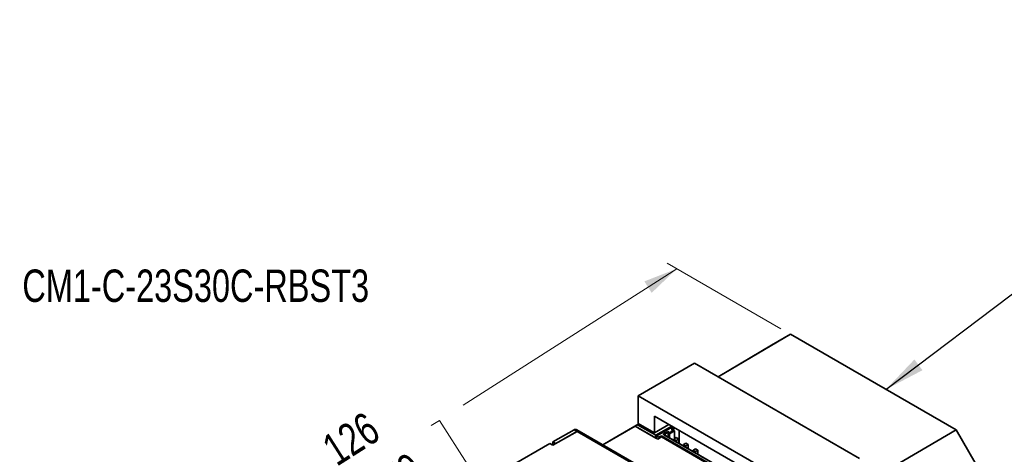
# Model space of a CAD drawing. Header units: millimetres. Extents: x 11 to 421, y 5 to 275.
# Tile 16 of 20: x 199 to 271, y 65 to 97. Entities that reach past the tile are written whole.
import ezdxf

# ---------------------------------------------------------------- set-up
doc = ezdxf.new("R2010")
doc.units = ezdxf.units.MM
doc.styles.add('SLDTEXTSTYLE0', font='TXT', dxfattribs={"width": 0.75})
doc.dimstyles.new('SLDDIMSTYLE4', dxfattribs={"dimtxt": 0.18, "dimasz": 3, "dimexe": 0, "dimexo": 0.0625, "dimgap": 0, "dimtad": 0, "dimtih": 1, "dimtoh": 1, "dimdec": 0, "dimrnd": 1e-09, "dimzin": 0, "dimdsep": 46, "dimtxsty": 'Standard', "dimsah": 1, "dimcen": 0.09, "dimadec": 0, "dimazin": 0, "dimtfac": 3, "dimtdec": 0, "dimtofl": 0, "dimtmove": 0, "dimatfit": 3, "dimfxl": 1, "dimfrac": 2, "dimtolj": 1, "dimtzin": 0, "dimarcsym": 0})
doc.dimstyles.new('SLDDIMSTYLE5', dxfattribs={"dimtxt": 2.38125, "dimasz": 3, "dimexe": 0, "dimexo": 0.0625, "dimgap": 0.595313, "dimtad": 0, "dimdec": 0, "dimlfac": 2, "dimrnd": 1e-09, "dimzin": 12, "dimdsep": 46, "dimtxsty": 'SLDTEXTSTYLE0', "dimsah": 1, "dimcen": 0.09, "dimadec": 0, "dimazin": 3, "dimtfac": 1, "dimtdec": 0, "dimtofl": 0, "dimtmove": 0, "dimatfit": 3, "dimfxl": 1, "dimfrac": 2, "dimtolj": 1, "dimtzin": 12, "dimarcsym": 0})

# ---------------------------------------------------------------- blocks, each defined once
blk = doc.blocks.new('SW_NOTE_0_16')
at = {"color": 0, "linetype": 'Continuous', "lineweight": 0, "insert": (0.578, 0.574), "char_height": 2.38125, "attachment_point": 1, "style": 'SLDTEXTSTYLE0'}
blk.add_mtext('CM1-C-23S30C-RBST3', dxfattribs=at)
blk = doc.blocks.new('_D_9')
at = {"color": 7, "linetype": 'Continuous', "lineweight": 0}
for p, q in [((246.904, 78.319), (231.21, 68.295)), ((254.543, 73.907), (246.197, 78.728)), ((228.842, 66.783), (229.452, 67.173)), ((229.452, 67.173), (231.489, 63.984)), ((231.489, 63.984), (230.878, 63.594)), ((220.688, 61.575), (220.078, 61.186)), ((220.078, 61.186), (222.114, 57.997)), ((202.533, 49.98), (218.32, 60.063)), ((222.114, 57.997), (222.725, 58.387)), ((207.952, 46.85), (201.826, 50.388))]:
    blk.add_line(p, q, dxfattribs=at)
at = {"color": 7, "linetype": 'Continuous', "lineweight": 18}
for points in [[(246.904, 78.319), (244.517, 77.388), (245.055, 76.545)], [(202.533, 49.98), (204.92, 50.911), (204.382, 51.754)]]:
    blk.add_solid(points, dxfattribs=at)
at = {"color": 7, "linetype": 'Continuous', "lineweight": 18, "char_height": 2.3813, "attachment_point": 1, "rotation": 32.56563, "style": 'SLDTEXTSTYLE0'}
for s, insert in [('126', (220.629, 65.753)), ('4.9479', (221.072, 60.974))]:
    blk.add_mtext(s, dxfattribs=dict(at, insert=insert))

msp = doc.modelspace()

# ---------------------------------------------------------------- linework, layer by layer
at = {"color": 7, "linetype": 'Continuous', "lineweight": 35}
for p, q in [((255.25, 73.498), (249.95, 70.363)), ((253.852, 72.692), (255.25, 73.498)), ((255.25, 73.498), (267.428, 66.464)), ((249.933, 70.373), (253.852, 72.692)), ((248.205, 71.371), (244.068, 68.983)), ((248.205, 71.371), (260.332, 64.366)), ((244.068, 68.983), (256.195, 61.978)), ((244.068, 68.983), (244.068, 66.942)), ((245.252, 66.258), (245.253, 67.483)), ((245.253, 67.483), (255.011, 61.846)), ((241.458, 65.374), (243.838, 66.748)), ((243.838, 66.748), (242.423, 65.933)), ((244.12, 66.912), (242.6, 66.035)), ((242.6, 66.035), (244.015, 66.851)), ((245.5, 65.789), (243.838, 66.748)), ((244.121, 66.912), (244.015, 66.851)), ((244.015, 66.851), (245.358, 66.074)), ((244.068, 66.942), (245.252, 66.258)), ((244.088, 66.604), (245.358, 65.87)), ((244.088, 66.604), (244.088, 66.604)), ((244.088, 66.604), (244.088, 66.604)), ((245.252, 66.258), (246.313, 66.87)), ((245.358, 66.074), (246.525, 66.748)), ((246.596, 66.707), (245.429, 66.034)), ((246.49, 66.503), (246.719, 66.636)), ((246.56, 66.462), (246.79, 66.595)), ((239.349, 66.487), (237.793, 65.589)), ((237.797, 65.342), (239.568, 66.364)), ((239.561, 66.364), (238.005, 65.466)), ((239.561, 66.364), (239.349, 66.487)), ((239.715, 66.381), (239.502, 66.504)), ((239.568, 66.364), (248.965, 60.936)), ((249.115, 60.951), (239.718, 66.379)), ((241.457, 65.375), (242.423, 65.933)), ((242.6, 66.035), (242.6, 66.035)), ((245.358, 65.87), (245.358, 66.074)), ((245.358, 65.87), (245.358, 65.87)), ((245.588, 65.942), (245.429, 66.034)), ((245.429, 66.034), (245.429, 65.829)), ((245.783, 65.952), (245.5, 65.789)), ((245.588, 65.942), (245.765, 66.044)), ((245.596, 65.844), (245.588, 65.942)), ((245.765, 66.044), (254.639, 60.918)), ((245.765, 66.044), (245.773, 65.946)), ((254.48, 60.928), (245.783, 65.952)), ((245.889, 66.156), (246.235, 66.356)), ((254.833, 60.989), (245.889, 66.156)), ((245.889, 66.156), (245.959, 66.115)), ((245.959, 66.115), (246.27, 66.295)), ((254.833, 60.989), (245.959, 66.115)), ((246.235, 66.356), (246.355, 66.287)), ((246.27, 66.295), (246.235, 66.356)), ((246.27, 66.295), (246.27, 65.935)), ((246.355, 66.262), (246.652, 66.434)), ((246.355, 66.18), (246.723, 66.393)), ((246.355, 66.287), (246.355, 66.262)), ((246.355, 66.287), (246.355, 65.886)), ((246.355, 66.262), (246.355, 66.18)), ((246.355, 66.18), (246.355, 65.886)), ((246.61, 66.434), (246.49, 66.503)), ((246.652, 66.434), (246.61, 66.434)), ((246.723, 66.393), (246.652, 66.434)), ((246.861, 65.901), (246.684, 65.799)), ((246.723, 65.821), (246.723, 66.393)), ((247.038, 65.799), (246.861, 65.901)), ((247.073, 66.431), (247.073, 65.472)), ((260.331, 62.325), (267.428, 66.464)), ((267.428, 66.464), (268.825, 64.043)), ((234.615, 63.754), (237.581, 65.466)), ((237.581, 65.466), (237.797, 65.342)), ((238.005, 65.466), (237.793, 65.589)), ((237.793, 65.589), (237.793, 65.344)), ((238.005, 65.466), (238.005, 65.462)), ((246.684, 65.799), (246.684, 65.697)), ((246.861, 65.697), (246.684, 65.799)), ((246.861, 65.697), (247.038, 65.799)), ((246.861, 65.594), (246.861, 65.697)), ((247.037, 65.492), (247.038, 65.799)), ((247.568, 65.492), (247.391, 65.39)), ((247.391, 65.39), (247.391, 65.288)), ((247.568, 65.288), (247.391, 65.39)), ((247.745, 65.39), (247.568, 65.492)), ((247.568, 65.288), (247.745, 65.39)), ((247.568, 65.186), (247.568, 65.288)), ((247.745, 65.084), (247.745, 65.39)), ((248.275, 65.084), (248.098, 64.982)), ((248.098, 64.982), (248.098, 64.88)), ((248.275, 64.88), (248.098, 64.982)), ((248.452, 64.982), (248.275, 65.084)), ((248.275, 64.88), (248.452, 64.982)), ((248.275, 64.777), (248.275, 64.88)), ((248.452, 64.675), (248.452, 64.982))]:
    msp.add_line(p, q, dxfattribs=at)
for centre, radius, start, end in [((239.44, 66.367), 0.15, 65.30259, 127.27935), ((239.652, 66.245), 0.15, 65.30259, 127.27935), ((239.655, 66.25), 0.144, 64.04985, 127.25852)]:
    msp.add_arc(centre, radius, start, end, dxfattribs=at)

# ---------------------------------------------------------------- block references
at = {"color": 7, "linetype": 'Continuous', "lineweight": 0}
msp.add_blockref('SW_NOTE_0_16', (198.228, 77.685), dxfattribs=at)

# ---------------------------------------------------------------- texts
at = {"color": 7, "linetype": 'Continuous', "lineweight": 0, "insert": (117.788, 96.54), "char_height": 4.7625, "attachment_point": 1, "style": 'SLDTEXTSTYLE0'}
msp.add_mtext('MOTOR LENGTH WITH INTERFACE', dxfattribs=at)

# ---------------------------------------------------------------- dimensions: what is measured, and where the dimension line sits
at = {"color": 7, "linetype": 'Continuous', "lineweight": 18}
dim = msp.add_linear_dim(base=(246.904, 78.319), p1=(208.659, 46.441), p2=(255.25, 73.498), angle=32.56563, dimstyle='SLDDIMSTYLE5', dxfattribs=at)
dim.commit()
dim.dimension.update_dxf_attribs({"geometry": '_D_9', "text_midpoint": (224.765, 64.179), "dimtype": 160})

# ---------------------------------------------------------------- leaders
at = {"color": 7, "linetype": 'Continuous', "lineweight": 0}
msp.add_leader([(262.266, 69.445), (272.564, 77.223)], dimstyle='SLDDIMSTYLE4', dxfattribs=at)

doc.saveas('drawing.dxf')
